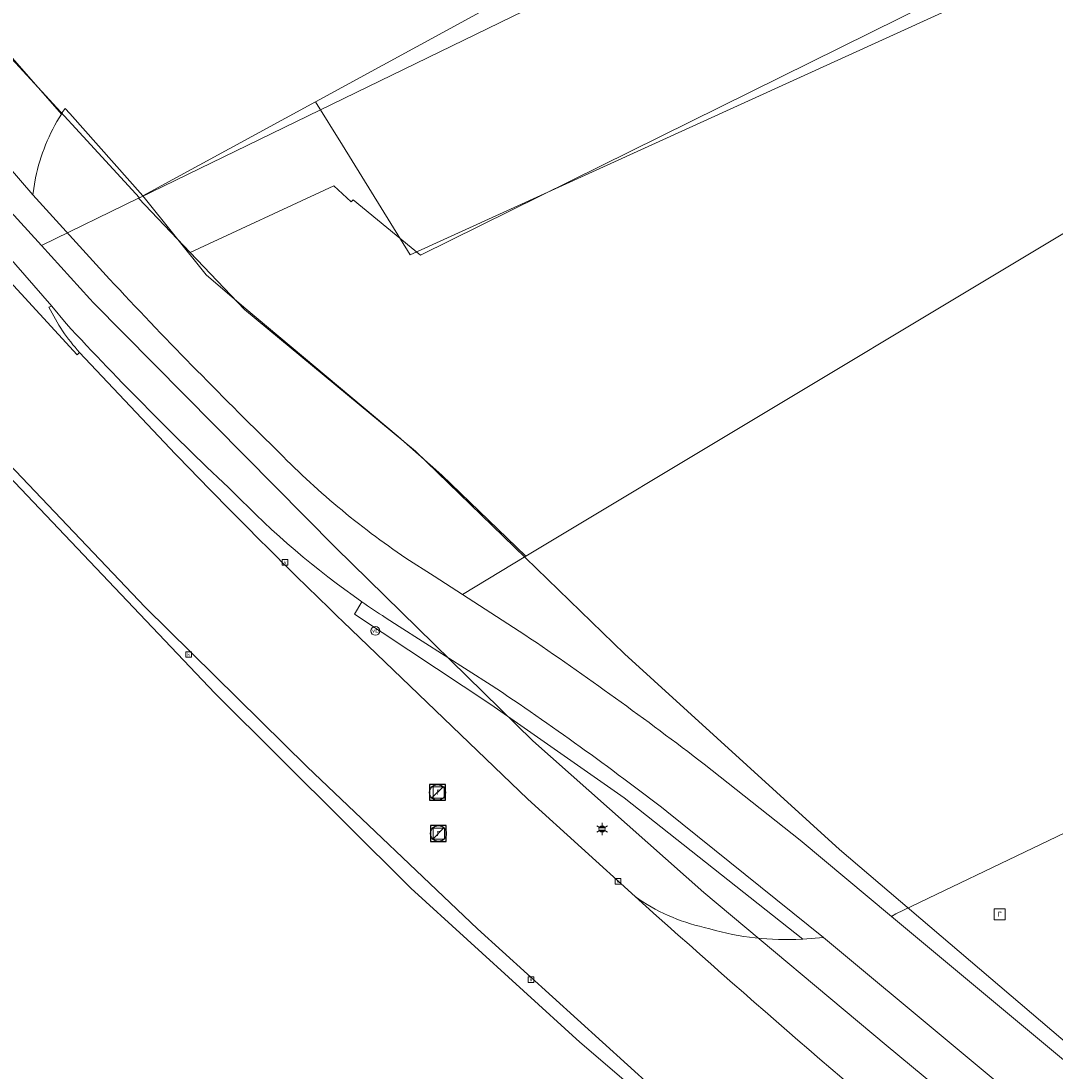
# Model space of a CAD drawing. Header units: metres. Extents: x 163628 to 167676, y 402708 to 405373.
# Tile 48 of 256: x 164525 to 164578, y 403354 to 403407. Entities that reach past the tile are written whole.
import ezdxf
from ezdxf.enums import TextEntityAlignment as Align

# ---------------------------------------------------------------- set-up
doc = ezdxf.new("R2010")
doc.units = ezdxf.units.M
doc.layers.get('0').update_dxf_attribs({"lineweight": 25})
for name, color, linetype, lineweight in [('X-CA190022.004-UO-BGT_Ondergrond$0$GE_201_SHDHek_Lijn_GEM', 253, 'X-CA190022.004-UO-BGT_Ondergrond$0$Hekwerk', 9), ('X-CA190022.004-UO-BGT_Ondergrond$0$GE_314_WGDRijbaanLokaleweg_Vlak_GEM', 253, 'Continuous', 9), ('X-CA190022.004-UO-BGT_Ondergrond$0$GE_316_WGDFietspad_Vlak_GEM', 253, 'Continuous', 9), ('X-CA190022.004-UO-BGT_Ondergrond$0$GE_322_WGDInrit_Vlak_GEM', 253, 'Continuous', 9), ('X-CA190022.004-UO-BGT_Ondergrond$0$GE_367_OWGBerm_groenvoorziening_grasenk_GEM', 253, 'Continuous', 9), ('X-CA190022.004-UO-BGT_Ondergrond$0$GE_401_OTDErf_Vlak_GEM', 253, 'Continuous', 9), ('X-CA190022.004-UO-BGT_Ondergrond$0$GE_432_OTDOnverhard_zand_Vlak_GEM', 253, 'Continuous', 9), ('X-CA190022.004-UO-BGT_Ondergrond$0$GE_476_BTDGraslandagrarisch_Vlak_GEM', 253, 'Continuous', 9), ('X-CA190022.004-UO-BGT_Ondergrond$0$GE_477_BTDGroenvoorziening_Vlak_GEM', 253, 'Continuous', 9), ('X-CA190022.004-UO-BGT_Ondergrond$0$GE_491_VGOHaag_Inrichtend_Vlak_GEM', 253, 'Continuous', 9), ('X-CA190022.004-UO-BGT_Ondergrond$0$GE_814_BRDVerkeersbord_Punt_GEM', 253, 'Continuous', 9), ('X-CA190022.004-UO-BGT_Ondergrond$0$GE_861_PALLichtmast_Punt_GEM', 253, 'Continuous', 9), ('X-CA190022.004-UO-BGT_Ondergrond$0$GE_885_PutInspectieofRioolput_Punt_GEM', 253, 'Continuous', 9), ('X-CA190022.004-UO-BGT_Ondergrond$0$GE_886_PutKolk_Punt_GEM', 253, 'Continuous', 9), ('X-CA190022.004-UO-BGT_Ondergrond$0$N-WE-RI-PUT_INSPECTIE-S', 253, 'Continuous', 9), ('X-CA190022.004-UO-KAD_Percelen$0$B-WE-KG-GRENS_PERCEEL-GV', 150, 'Continuous', 9), ('X-CA190022.004-UO-WHM_Riolering gemeente_NLCS$0$B-WE-RI-PUT-S', 214, 'Continuous', 15)]:
    doc.layers.add(name, color=color, linetype=linetype, lineweight=lineweight)
doc.styles.add('X-CA190022.004-UO-BGT_Ondergrond$0$NLCS-ISO', font='NLCS-ISO.ttf')
doc.linetypes.add('X-CA190022.004-UO-BGT_Ondergrond$0$Hekwerk', pattern='A,5,-1.5,[2,dgnlstyle-Veghel.shx,S=0.007937,R=0,X=0,Y=0],-1.5', length=8)

# ---------------------------------------------------------------- blocks, each defined once
blk = doc.blocks.new('X-CA190022.004-UO-BGT_Ondergrond$0$SRI-KOLK-SO')
at = {"color": 0, "linetype": 'ByBlock', "lineweight": 18}
blk.add_lwpolyline([(-1.125, -1.125), (1.125, -1.125), (1.125, 1.125), (-1.125, 1.125)], close=True, dxfattribs=at)
at = {"color": 0, "linetype": 'ByBlock', "lineweight": 18, "style": 'X-CA190022.004-UO-BGT_Ondergrond$0$NLCS-ISO'}
blk.add_text('k', height=1.5, dxfattribs=at).set_placement((0, 0), align=Align.MIDDLE_CENTER)
blk = doc.blocks.new('X-CA190022.004-UO-BGT_Ondergrond$0$IMGEOKolk')
at = {"xscale": 5, "yscale": 5, "zscale": 5}
blk.add_blockref('X-CA190022.004-UO-BGT_Ondergrond$0$SRI-KOLK-SO', (0, 0), dxfattribs=at)
blk = doc.blocks.new('X-CA190022.004-UO-BGT_Ondergrond$0$SIE-WEG_PAAL_VERKEERSBORD-SO')
at = {"linetype": 'ByBlock', "lineweight": 18}
blk.add_circle((0, 0), 1.5, dxfattribs=at)
at = {"linetype": 'ByBlock', "lineweight": 18, "style": 'X-CA190022.004-UO-BGT_Ondergrond$0$NLCS-ISO'}
blk.add_text('vb', height=1.5, dxfattribs=at).set_placement((0, 0.13), align=Align.MIDDLE_CENTER)
blk = doc.blocks.new('X-CA190022.004-UO-BGT_Ondergrond$0$IMGEOVerkeersbord')
at = {"xscale": 5, "yscale": 5, "zscale": 5}
blk.add_blockref('X-CA190022.004-UO-BGT_Ondergrond$0$SIE-WEG_PAAL_VERKEERSBORD-SO', (0, 0), dxfattribs=at)
blk = doc.blocks.new('X-CA190022.004-UO-BGT_Ondergrond$0$SRI-PUT_INSPECTIEPUT_RIOOLPUT-SO')
at = {"color": 0, "linetype": 'ByBlock', "lineweight": 18}
blk.add_lwpolyline([(-1.12, -1.12), (1.12, -1.12), (1.12, 1.12), (-1.12, 1.12)], close=True, dxfattribs=at)
at = {"color": 0, "linetype": 'ByBlock', "lineweight": 18, "style": 'X-CA190022.004-UO-BGT_Ondergrond$0$NLCS-ISO'}
blk.add_text('r', height=1.5, dxfattribs=at).set_placement((0, 0.28), align=Align.MIDDLE_CENTER)
blk = doc.blocks.new('X-CA190022.004-UO-BGT_Ondergrond$0$IMGEOInspectierioolput')
at = {"layer": 'X-CA190022.004-UO-BGT_Ondergrond$0$N-WE-RI-PUT_INSPECTIE-S', "xscale": 10, "yscale": 10, "zscale": 10}
blk.add_blockref('X-CA190022.004-UO-BGT_Ondergrond$0$SRI-PUT_INSPECTIEPUT_RIOOLPUT-SO', (0, 0), dxfattribs=at)
blk = doc.blocks.new('X-CA190022.004-UO-BGT_Ondergrond$0$N-SIE-WEG_LICHTMAST-SO')
h = blk.add_hatch(color=256)
h.paths.add_polyline_path([(1.16, 0.5, 0.658505), (-1.16, 0.5)])
h.paths.add_polyline_path([(-1.16, -0.5, 0.658505), (1.16, -0.5)])
at = {"flags": 128}
for points in [[(-2.19, 1.27), (-1.1, 0.63)], [(-1.16, 0.5), (1.16, 0.5)], [(0, 1.27), (0, 2.53)], [(1.1, 0.63), (2.19, 1.27)], [(-2.19, -1.27), (-1.1, -0.63)], [(-1.16, -0.5), (1.16, -0.5)], [(0, -1.27), (0, -2.53)], [(2.19, -1.27), (1.1, -0.63)]]:
    blk.add_lwpolyline(points, dxfattribs=at)
at = {"ltscale": 0.5}
blk.add_circle((0, 0), 1.27, dxfattribs=at)
at = {"style": 'X-CA190022.004-UO-BGT_Ondergrond$0$NLCS-ISO'}
blk.add_attdef('TYPE', text='', height=1.8, dxfattribs=at).set_placement((0, 2.53), align=Align.BOTTOM_CENTER)
blk = doc.blocks.new('X-CA190022.004-UO-BGT_Ondergrond$0$IMGEOLichtmastpaal')
at = {"xscale": 5, "yscale": 5, "zscale": 5}
blk.add_blockref('X-CA190022.004-UO-BGT_Ondergrond$0$N-SIE-WEG_LICHTMAST-SO', (0, 6.4), dxfattribs=at)
blk = doc.blocks.new('X-CA190022.004-UO-WHM_Riolering gemeente_NLCS$0$B-SRI-PUT_BETON-SO')
blk.add_line((-1.41, -1.41), (1.41, 1.41))
at = {"lineweight": -3, "flags": 128}
blk.add_lwpolyline([(2, -2), (2, 2), (-2, 2), (-2, -2)], close=True, dxfattribs=at)
at = {"lineweight": -3}
blk.add_circle((0, 0), 2, dxfattribs=at)

msp = doc.modelspace()

# ---------------------------------------------------------------- linework, layer by layer
at = {"layer": 'X-CA190022.004-UO-BGT_Ondergrond$0$GE_201_SHDHek_Lijn_GEM'}
for p, q in [((164548.566, 403407.824), (164540.023, 403403.175)), ((164527.556, 403402.577), (164527.322, 403402.835)), ((164540.023, 403403.175), (164531.27, 403398.411)), ((164527.556, 403402.577), (164531.27, 403398.411))]:
    msp.add_line(p, q, dxfattribs=at)
at = {"layer": 'X-CA190022.004-UO-BGT_Ondergrond$0$GE_314_WGDRijbaanLokaleweg_Vlak_GEM', "flags": 128}
for points in [[(164498.168, 403414.333), (164497.447, 403415.017), (164502.63, 403419.439), (164504.901, 403416.787), (164504.781, 403416.665), (164511.187, 403408.945), (164519.4, 403399.622), (164527.935, 403390.353), (164528.051, 403390.464), (164532.626, 403385.607)], [(164617.292, 403303.039), (164607.57, 403311.093), (164607.596, 403311.189), (164599.386, 403318.093), (164599.271, 403317.98), (164593.903, 403322.46), (164566.317, 403345.335), (164566.403, 403345.471), (164557.209, 403353.318), (164557.112, 403353.201), (164548.239, 403361.246), (164539.592, 403369.466), (164531.375, 403377.556), (164523.138, 403386.194), (164518.659, 403391.015), (164515.969, 403393.893), (164510.065, 403400.491), (164504.175, 403407.392), (164501.64, 403410.476), (164499.297, 403413.326)], [(164579.117, 403354.037), (164579.084, 403353.672), (164569.233, 403361.876), (164569.461, 403361.999), (164584.99, 403369.446), (164602.971, 403378.109), (164621.229, 403386.93), (164641.329, 403396.645), (164650.463, 403401.053), (164660.357, 403392.425), (164676.143, 403378.677), (164691.857, 403364.957), (164700.034, 403357.793), (164702.132, 403355.987), (164700.254, 403353.166), (164696.844, 403348.008), (164684.048, 403328.779), (164672.41, 403311.264), (164660.432, 403293.2), (164656.071, 403286.631)], [(164541.406, 403376.82), (164550.793, 403367.818), (164556.231, 403362.886)], [(164564.387, 403360.705), (164564.737, 403360.728), (164565.796, 403360.798)], [(164565.796, 403360.798), (164578.836, 403349.938), (164578.894, 403348.631), (164578.919, 403348.054)]]:
    msp.add_lwpolyline(points, dxfattribs=at)
at = {"layer": 'X-CA190022.004-UO-BGT_Ondergrond$0$GE_314_WGDRijbaanLokaleweg_Vlak_GEM'}
for centre, radius, start, end in [((164799.181, 403643.169), 370.661, 224.01706, 225.93727), ((164993.93, 403850.941), 655.575, 228.113502, 230.167071), ((164561.779, 403370.597), 9.499, 234.2659, 257.6063), ((164563.937, 403375.19), 14.492, 253.1663, 271.7801)]:
    msp.add_arc(centre, radius, start, end, dxfattribs=at)
at = {"layer": 'X-CA190022.004-UO-BGT_Ondergrond$0$GE_314_WGDRijbaanLokaleweg_Vlak_GEM', "extrusion": (0, 0, -1)}
msp.add_arc((-164993.93, 403850.941), 655.575, 309.832929, 311.886498, dxfattribs=at)
at = {"layer": 'X-CA190022.004-UO-BGT_Ondergrond$0$GE_316_WGDFietspad_Vlak_GEM', "flags": 128}
for points in [[(164527.371, 403391.93), (164526.649, 403392.821), (164520.122, 403400.29), (164513.339, 403408.529), (164508.83, 403414.373), (164504.683, 403419.715), (164502.24, 403422.591), (164500.249, 403424.726), (164491.5, 403434.983), (164485.536, 403442.109)], [(164509.01, 403419.334), (164510.581, 403417.138), (164513.067, 403413.794), (164515.637, 403410.447), (164521.701, 403403.053), (164525.682, 403398.456), (164529.573, 403394.185)], [(164544.609, 403380.042), (164546.039, 403379.12), (164547.47, 403378.197), (164550.644, 403376.15)], [(164548.931, 403373.604), (164544.268, 403376.575), (164543.563, 403377.024)], [(164559.739, 403369.59), (164564.605, 403365.734), (164569.233, 403361.876), (164579.084, 403353.672), (164630.99, 403310.525), (164632.356, 403309.389)], [(164631.725, 403305.98), (164628.906, 403308.318), (164611.754, 403322.541), (164607.923, 403325.757), (164578.836, 403349.938), (164565.796, 403360.798), (164557.84, 403367.195)]]:
    msp.add_lwpolyline(points, dxfattribs=at)
at = {"layer": 'X-CA190022.004-UO-BGT_Ondergrond$0$GE_316_WGDFietspad_Vlak_GEM'}
for centre, radius, start, end in [((164719.836, 403571.845), 260.314, 223.0381, 225.69132), ((164567.986, 403414.711), 41.814, 224.1834, 236.0078), ((164460.72, 403241.587), 158.776, 52.28876, 56.2499)]:
    msp.add_arc(centre, radius, start, end, dxfattribs=at)
at = {"layer": 'X-CA190022.004-UO-BGT_Ondergrond$0$GE_316_WGDFietspad_Vlak_GEM', "extrusion": (0, 0, -1)}
for centre, radius, start, end in [((-164657.683, 403512.787), 177.729, 313.2601, 317.15571), ((-164567.669, 403414.088), 44.213, 304.9057, 315.9658), ((-164567.247, 403413.441), 43.441, 303.0383, 304.9377), ((-164446.062, 403221.569), 186.635, 124.08042, 127.52355)]:
    msp.add_arc(centre, radius, start, end, dxfattribs=at)
at = {"layer": 'X-CA190022.004-UO-BGT_Ondergrond$0$GE_322_WGDInrit_Vlak_GEM', "flags": 128}
for points in [[(164528.051, 403390.464), (164527.935, 403390.353), (164519.4, 403399.622), (164511.187, 403408.945), (164504.781, 403416.665), (164504.901, 403416.787), (164505.153, 403416.493)], [(164525.819, 403399.32), (164525.682, 403398.456), (164521.701, 403403.053), (164515.637, 403410.447), (164513.067, 403413.794), (164513.991, 403413.907), (164516.238, 403414.623), (164516.465, 403414.735)], [(164516.465, 403414.735), (164527.136, 403402.555)], [(164508.83, 403414.373), (164513.339, 403408.529), (164520.122, 403400.29), (164526.649, 403392.821), (164526.501, 403392.765)]]:
    msp.add_lwpolyline(points, dxfattribs=at)
at = {"layer": 'X-CA190022.004-UO-BGT_Ondergrond$0$GE_322_WGDInrit_Vlak_GEM'}
for centre, radius, start, end in [((164535.242, 403397.369), 9.623, 147.3923, 168.3042), ((164535.421, 403397.101), 9.918, 205.9247, 222.0053)]:
    msp.add_arc(centre, radius, start, end, dxfattribs=at)
at = {"layer": 'X-CA190022.004-UO-BGT_Ondergrond$0$GE_367_OWGBerm_groenvoorziening_grasenk_GEM', "flags": 128}
for points in [[(164527.322, 403402.835), (164527.556, 403402.577), (164531.27, 403398.411)], [(164529.573, 403394.185), (164525.682, 403398.456), (164525.819, 403399.32)], [(164531.27, 403398.411), (164534.476, 403394.405), (164536.381, 403392.765), (164544.213, 403386.203), (164546.435, 403384.245), (164550.692, 403380.132), (164547.47, 403378.197), (164546.039, 403379.12), (164544.609, 403380.042)], [(164526.501, 403392.765), (164526.649, 403392.821), (164527.371, 403391.93)], [(164532.626, 403385.607), (164528.051, 403390.464)], [(164524.481, 403352.884), (164524.304, 403355.287), (164524.114, 403357.874), (164523.932, 403360.344), (164523.744, 403362.89), (164523.555, 403365.46), (164523.486, 403366.989), (164523.312, 403369.422), (164523.129, 403371.968), (164522.947, 403374.5), (164522.774, 403376.918), (164522.583, 403379.579), (164522.507, 403380.584), (164517.571, 403380.212), (164511.535, 403379.751), (164511.467, 403379.946), (164510.512, 403379.879), (164510.105, 403385.209), (164517.358, 403385.763), (164523.138, 403386.194), (164531.375, 403377.556), (164539.592, 403369.466)], [(164542.369, 403377.829), (164541.996, 403377.192), (164548.917, 403372.62), (164555.68, 403367.889), (164564.737, 403360.728), (164564.387, 403360.705)], [(164556.231, 403362.886), (164550.793, 403367.818), (164541.406, 403376.82)], [(164539.592, 403369.466), (164548.239, 403361.246), (164557.112, 403353.201)]]:
    msp.add_lwpolyline(points, dxfattribs=at)
at = {"layer": 'X-CA190022.004-UO-BGT_Ondergrond$0$GE_367_OWGBerm_groenvoorziening_grasenk_GEM', "extrusion": (0, 0, -1)}
for centre, radius, start, end in [((-164528.923, 403401.569), 2.041, 28.8721, 38.319), ((-164535.242, 403397.369), 9.623, 11.6958, 32.6077), ((-164719.836, 403571.845), 260.314, 314.30868, 316.9619), ((-164535.421, 403397.101), 9.918, 317.9947, 334.0753), ((-164799.181, 403643.169), 370.661, 314.06273, 315.98294), ((-164567.986, 403414.711), 41.814, 303.9922, 315.8166), ((-164561.779, 403370.597), 9.499, 282.3937, 305.7341), ((-164563.937, 403375.19), 14.492, 268.2199, 286.8337)]:
    msp.add_arc(centre, radius, start, end, dxfattribs=at)
at = {"layer": 'X-CA190022.004-UO-BGT_Ondergrond$0$GE_367_OWGBerm_groenvoorziening_grasenk_GEM'}
for centre, radius, start, end in [((164657.683, 403512.787), 177.729, 222.84429, 226.7399), ((164567.669, 403414.088), 44.213, 224.0342, 235.0943)]:
    msp.add_arc(centre, radius, start, end, dxfattribs=at)
at = {"layer": 'X-CA190022.004-UO-BGT_Ondergrond$0$GE_401_OTDErf_Vlak_GEM', "flags": 128}
for points in [[(164527.136, 403402.555), (164516.465, 403414.735), (164516.697, 403414.849), (164516.407, 403415.184), (164510.811, 403421.473), (164529.221, 403430.464), (164588.317, 403459.308)], [(164680.193, 403422.553), (164651.025, 403447.645), (164644.299, 403453.372), (164637.618, 403450.032), (164615.122, 403439.733), (164548.566, 403407.824), (164540.023, 403403.175), (164531.27, 403398.411), (164527.556, 403402.577), (164527.322, 403402.835)]]:
    msp.add_lwpolyline(points, dxfattribs=at)
at = {"layer": 'X-CA190022.004-UO-BGT_Ondergrond$0$GE_401_OTDErf_Vlak_GEM'}
msp.add_arc((164528.923, 403401.569), 2.041, 141.681, 151.1279, dxfattribs=at)
at = {"layer": 'X-CA190022.004-UO-BGT_Ondergrond$0$GE_432_OTDOnverhard_zand_Vlak_GEM', "flags": 128}
msp.add_lwpolyline([(164585.837, 403401.236), (164550.692, 403380.132), (164546.435, 403384.245), (164544.213, 403386.203), (164536.381, 403392.765), (164534.476, 403394.405), (164531.27, 403398.411), (164540.023, 403403.175), (164541.387, 403400.972), (164544.826, 403395.416), (164576.505, 403409.845), (164585.837, 403401.236)], dxfattribs=at)
at = {"layer": 'X-CA190022.004-UO-BGT_Ondergrond$0$GE_476_BTDGraslandagrarisch_Vlak_GEM', "flags": 128}
for points in [[(164550.644, 403376.15), (164547.47, 403378.197), (164550.692, 403380.132), (164585.837, 403401.236), (164576.505, 403409.845), (164544.826, 403395.416), (164541.387, 403400.972), (164540.023, 403403.175), (164548.566, 403407.824), (164615.122, 403439.733), (164637.618, 403450.032), (164644.299, 403453.372), (164651.025, 403447.645), (164680.193, 403422.553)], [(164656.071, 403286.631), (164660.432, 403293.2), (164672.41, 403311.264), (164684.048, 403328.779), (164696.844, 403348.008), (164700.254, 403353.166), (164702.132, 403355.987), (164700.034, 403357.793), (164691.857, 403364.957), (164676.143, 403378.677), (164660.357, 403392.425), (164650.463, 403401.053), (164641.329, 403396.645), (164621.229, 403386.93), (164602.971, 403378.109), (164584.99, 403369.446), (164569.461, 403361.999), (164569.233, 403361.876), (164564.605, 403365.734), (164559.739, 403369.59)]]:
    msp.add_lwpolyline(points, dxfattribs=at)
at = {"layer": 'X-CA190022.004-UO-BGT_Ondergrond$0$GE_476_BTDGraslandagrarisch_Vlak_GEM'}
msp.add_arc((164446.062, 403221.569), 186.635, 52.47645, 55.91958, dxfattribs=at)
at = {"layer": 'X-CA190022.004-UO-BGT_Ondergrond$0$GE_477_BTDGroenvoorziening_Vlak_GEM', "flags": 128}
for points in [[(164557.84, 403367.195), (164565.796, 403360.798), (164564.737, 403360.728), (164555.68, 403367.889), (164548.917, 403372.62), (164541.996, 403377.192), (164542.369, 403377.829)], [(164543.563, 403377.024), (164544.268, 403376.575), (164548.931, 403373.604)]]:
    msp.add_lwpolyline(points, dxfattribs=at)
at = {"layer": 'X-CA190022.004-UO-BGT_Ondergrond$0$GE_477_BTDGroenvoorziening_Vlak_GEM'}
msp.add_arc((164567.247, 403413.441), 43.441, 235.0623, 236.9617, dxfattribs=at)
at = {"layer": 'X-CA190022.004-UO-BGT_Ondergrond$0$GE_477_BTDGroenvoorziening_Vlak_GEM', "extrusion": (0, 0, -1)}
msp.add_arc((-164460.72, 403241.587), 158.776, 123.7501, 127.71124, dxfattribs=at)
at = {"layer": 'X-CA190022.004-UO-BGT_Ondergrond$0$GE_491_VGOHaag_Inrichtend_Vlak_GEM', "flags": 128}
for points in [[(164557.84, 403367.195), (164565.796, 403360.798), (164564.737, 403360.728), (164555.68, 403367.889), (164548.917, 403372.62), (164541.996, 403377.192), (164542.369, 403377.829)], [(164543.563, 403377.024), (164544.268, 403376.575), (164548.931, 403373.604)]]:
    msp.add_lwpolyline(points, dxfattribs=at)
at = {"layer": 'X-CA190022.004-UO-BGT_Ondergrond$0$GE_491_VGOHaag_Inrichtend_Vlak_GEM'}
msp.add_arc((164567.247, 403413.441), 43.441, 235.0623, 236.9617, dxfattribs=at)
at = {"layer": 'X-CA190022.004-UO-BGT_Ondergrond$0$GE_491_VGOHaag_Inrichtend_Vlak_GEM', "extrusion": (0, 0, -1)}
msp.add_arc((-164460.72, 403241.587), 158.776, 123.7501, 127.71124, dxfattribs=at)
at = {"layer": 'X-CA190022.004-UO-KAD_Percelen$0$B-WE-KG-GRENS_PERCEEL-GV', "flags": 128}
for points in [[(164644.446, 403453.391), (164619.909, 403474.821), (164510.499, 403421.842), (164517.155, 403413.867), (164524.046, 403405.974), (164531.085, 403398.305)], [(164531.085, 403398.305), (164531.044, 403398.285), (164533.661, 403395.537), (164540.946, 403398.913), (164541.836, 403398.096), (164541.93, 403398.21), (164545.351, 403395.395), (164604.713, 403424.761), (164626.374, 403435.474), (164650.993, 403447.673), (164644.446, 403453.391)], [(164533.661, 403395.537), (164536.42, 403392.642), (164545.1, 403385.464), (164555.693, 403375.191), (164566.594, 403365.264), (164577.825, 403355.696), (164595.119, 403341.313), (164680.447, 403377.432), (164668.445, 403386.48), (164691.364, 403412.413), (164650.993, 403447.673), (164626.374, 403435.474), (164604.713, 403424.761), (164545.351, 403395.395), (164541.93, 403398.21), (164541.836, 403398.096), (164540.946, 403398.913)], [(164531.085, 403398.305), (164524.046, 403405.974), (164517.155, 403413.867), (164510.499, 403421.842), (164504.937, 403419.149), (164510.415, 403413.113), (164526.116, 403395.89), (164531.044, 403398.285)]]:
    msp.add_lwpolyline(points, close=True, dxfattribs=at)
for points in [[(164589.027, 403338.734), (164568.964, 403355.35), (164559.715, 403363.08), (164551.044, 403370.772), (164541.039, 403380.582), (164528.767, 403392.981), (164528.582, 403393.184), (164526.116, 403395.89), (164510.415, 403413.113), (164504.937, 403419.149), (164503.089, 403421.185), (164495.298, 403416.903), (164504.551, 403406.066), (164517.544, 403391.725), (164522.841, 403385.879), (164534.917, 403373.194), (164544.858, 403363.307), (164553.433, 403355.5), (164562.586, 403347.655)], [(164562.586, 403347.655), (164553.433, 403355.5), (164544.858, 403363.307), (164534.917, 403373.194), (164522.841, 403385.879), (164517.544, 403391.725), (164504.551, 403406.066), (164495.298, 403416.903), (164489.76, 403414.442), (164486.08, 403417.995), (164468.748, 403410.406), (164455.428, 403404.573), (164455.852, 403398.81), (164456.621, 403388.359), (164467.899, 403234.987)], [(164595.119, 403341.313), (164577.825, 403355.696), (164566.594, 403365.264), (164555.693, 403375.191), (164545.1, 403385.464), (164536.42, 403392.642), (164533.661, 403395.537), (164531.044, 403398.285), (164526.116, 403395.89), (164528.582, 403393.184), (164528.767, 403392.981), (164541.039, 403380.582), (164551.044, 403370.772), (164559.715, 403363.08), (164568.964, 403355.35), (164589.027, 403338.734)]]:
    msp.add_lwpolyline(points, dxfattribs=at)

# ---------------------------------------------------------------- block references
at = {"layer": 'X-CA190022.004-UO-BGT_Ondergrond$0$GE_814_BRDVerkeersbord_Punt_GEM', "xscale": 0.03, "yscale": 0.03, "zscale": 0.02}
msp.add_blockref('X-CA190022.004-UO-BGT_Ondergrond$0$IMGEOVerkeersbord', (164543.06, 403376.351), dxfattribs=at)
at = {"layer": 'X-CA190022.004-UO-BGT_Ondergrond$0$GE_861_PALLichtmast_Punt_GEM', "xscale": 0.025, "yscale": 0.025, "zscale": 0.025}
msp.add_blockref('X-CA190022.004-UO-BGT_Ondergrond$0$IMGEOLichtmastpaal', (164554.56, 403366.148), dxfattribs=at)
at = {"layer": 'X-CA190022.004-UO-BGT_Ondergrond$0$GE_885_PutInspectieofRioolput_Punt_GEM', "xscale": 0.025, "yscale": 0.025, "zscale": 0.025}
for p in [(164546.262, 403368.156), (164546.278, 403366.063), (164574.733, 403361.973)]:
    msp.add_blockref('X-CA190022.004-UO-BGT_Ondergrond$0$IMGEOInspectierioolput', p, dxfattribs=at)
at = {"layer": 'X-CA190022.004-UO-BGT_Ondergrond$0$GE_886_PutKolk_Punt_GEM', "xscale": 0.025, "yscale": 0.025, "zscale": 0.025}
for p in [(164538.474, 403379.822), (164533.586, 403375.156), (164555.37, 403363.652), (164550.949, 403358.669)]:
    msp.add_blockref('X-CA190022.004-UO-BGT_Ondergrond$0$IMGEOKolk', p, dxfattribs=at)
at = {"layer": 'X-CA190022.004-UO-WHM_Riolering gemeente_NLCS$0$B-WE-RI-PUT-S', "xscale": 0.2, "yscale": 0.2, "zscale": 0.2}
for p in [(164546.208, 403368.16), (164546.256, 403366.08)]:
    msp.add_blockref('X-CA190022.004-UO-WHM_Riolering gemeente_NLCS$0$B-SRI-PUT_BETON-SO', p, dxfattribs=at)

doc.saveas('drawing.dxf')
